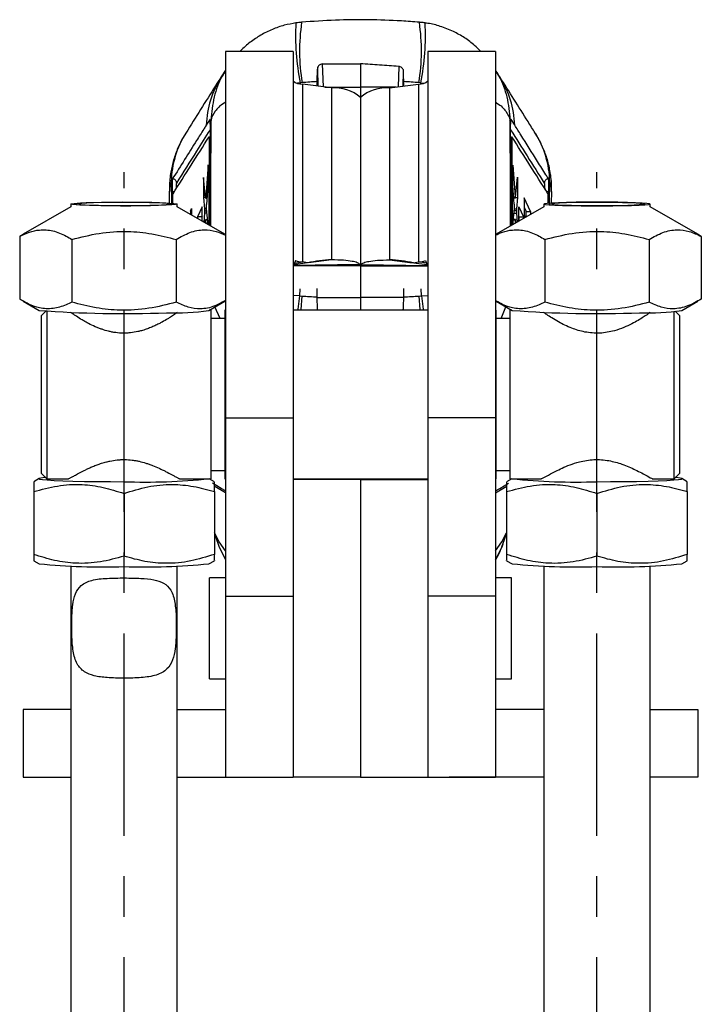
# Model space of a CAD drawing. Extents: x 64 to 609, y 23 to 424.
# Tile 6 of 8: x 325 to 389, y 302 to 395. Entities that reach past the tile are written whole.
import ezdxf

# ---------------------------------------------------------------- set-up
doc = ezdxf.new("R2010")
doc.units = 0
doc.header["$LTSCALE"] = 1.5
doc.linetypes.add('CENTERX2', pattern=[20.32, 12.7, -2.54, 2.54, -2.54])
doc.layers.get('0').update_dxf_attribs({"linetype": 'CONTINUOUS'})

msp = doc.modelspace()

# ---------------------------------------------------------------- linework, layer by layer
at = {"color": 7, "linetype": 'CONTINUOUS'}
for p, q in [((350.4229, 391.7721), (344.0729, 391.7721)), ((344.0729, 391.7721), (344.0729, 357.2955)), ((350.4229, 391.7721), (350.4229, 357.2955)), ((369.4729, 391.7721), (363.1229, 391.7721)), ((363.1229, 391.7721), (363.1229, 357.2955)), ((369.4729, 391.7721), (369.4729, 357.2955)), ((356.7729, 390.6295), (356.7753, 388.4386)), ((344.0729, 390.0287), (343.663, 389.388)), ((352.7114, 388.9487), (352.7119, 390.13)), ((351.2738, 388.8522), (351.1085, 388.835)), ((351.3016, 388.7235), (351.3016, 371.9711)), ((354.0343, 388.355), (351.3016, 388.7235)), ((352.7114, 388.5334), (352.7114, 388.9487)), ((353.4142, 388.4386), (356.7729, 388.4386)), ((354.0343, 388.355), (354.0343, 372.1803)), ((356.7729, 388.4386), (356.7729, 387.4634)), ((360.1316, 388.4386), (356.7729, 388.4386)), ((359.5114, 388.355), (362.2442, 388.7235)), ((359.5114, 388.355), (359.5114, 372.1803)), ((360.8344, 388.5334), (360.8344, 388.9487)), ((362.2442, 388.7235), (362.2442, 371.9711)), ((362.4373, 388.835), (362.2719, 388.8522)), ((356.7729, 387.4634), (356.7729, 371.6095)), ((342.6193, 375.3841), (342.6451, 384.7272)), ((342.7134, 385.3089), (342.6354, 385.1908)), ((370.9104, 385.1908), (370.8324, 385.3089)), ((370.9265, 375.3841), (370.9007, 384.7272)), ((371.0057, 383.7591), (371.0092, 383.759)), ((342.5464, 383.5847), (342.5182, 375.4423)), ((342.5464, 383.5847), (342.5708, 383.5847)), ((370.9749, 383.5847), (370.9994, 383.5847)), ((370.9994, 383.5847), (371.0276, 375.4423)), ((342.443, 381.109), (342.2089, 378.0673)), ((342.4346, 379.0966), (342.443, 381.109)), ((371.1029, 381.0992), (371.3345, 378.0899)), ((371.111, 379.1571), (371.1029, 381.0992)), ((338.9623, 379.5474), (338.79, 378.9162)), ((339.0635, 379.7044), (338.9623, 379.5474)), ((339.0635, 379.7044), (339.0621, 379.6941)), ((342.0009, 379.9227), (341.9879, 378.0507)), ((342.1895, 378.0257), (342.0009, 379.9227)), ((342.2992, 377.3763), (342.4346, 379.0966)), ((371.2464, 377.4266), (371.111, 379.1571)), ((371.3539, 378.0479), (371.5448, 379.9507)), ((371.5448, 379.9507), (371.558, 378.0436)), ((374.5835, 379.5474), (374.4823, 379.7044)), ((374.4823, 379.7044), (374.4837, 379.6941)), ((374.7558, 378.9162), (374.5835, 379.5474)), ((338.7808, 378.6297), (338.7857, 377.4595)), ((338.7992, 378.6711), (338.8008, 378.6298)), ((339.0128, 378.6061), (339.0197, 377.502)), ((339.0128, 378.6061), (339.0386, 378.6061)), ((374.5071, 378.6061), (374.533, 378.6061)), ((374.533, 378.6061), (374.5261, 377.502)), ((374.7421, 378.6194), (374.7558, 378.9162)), ((374.7586, 377.4769), (374.7629, 378.6192)), ((329.5229, 377.4299), (329.5229, 377.1621)), ((339.1182, 377.4967), (339.1141, 378.0813)), ((339.5229, 377.1621), (339.5229, 377.4299)), ((341.9879, 378.0507), (342.0934, 376.9727)), ((342.187, 378.0507), (341.9879, 378.0507)), ((342.193, 378.0021), (342.1895, 378.0257)), ((342.1968, 377.9949), (342.3479, 377.9949)), ((371.2001, 378.0174), (371.3467, 378.0174)), ((371.3504, 378.0247), (371.3539, 378.0479)), ((371.3532, 378.0436), (371.558, 378.0436)), ((371.558, 378.0436), (371.4525, 376.9657)), ((372.772, 376.7185), (372.165, 378.005)), ((372.165, 378.005), (372.1831, 376.3068)), ((374.0229, 377.4299), (374.0229, 377.1621)), ((374.4276, 377.4967), (374.4316, 378.0813)), ((384.0229, 377.1621), (384.0229, 377.4299)), ((329.5229, 377.1674), (325.0277, 374.5784)), ((344.0061, 374.5853), (339.5229, 377.1674)), ((340.1616, 376.8265), (340.1591, 376.801)), ((340.1611, 376.7998), (340.1616, 376.8265)), ((340.7744, 376.7606), (340.7698, 376.4492)), ((340.7744, 376.7606), (340.886, 376.9971)), ((340.7744, 376.7606), (340.8827, 376.7606)), ((340.886, 376.9971), (340.8776, 376.3872)), ((341.8896, 377.1714), (341.4411, 376.2296)), ((341.8791, 375.8103), (341.8896, 377.1714)), ((342.0908, 376.5686), (342.0235, 375.7272)), ((342.2968, 376.9727), (342.0934, 376.9727)), ((342.4202, 375.7784), (342.2971, 376.9688)), ((374.0229, 377.1674), (369.5277, 374.5784)), ((371.1252, 375.8391), (371.2484, 377.0193)), ((371.2007, 376.5619), (371.455, 376.5619)), ((371.455, 376.5619), (371.5218, 375.7269)), ((371.6562, 377.162), (372.1048, 376.2228)), ((371.6666, 375.8103), (371.6562, 377.162)), ((372.1744, 377.1243), (372.3657, 376.7185)), ((372.1831, 376.3068), (372.2575, 376.1506)), ((372.373, 376.2172), (372.3657, 376.7185)), ((372.3657, 376.7185), (372.772, 376.7185)), ((372.772, 376.7185), (372.7759, 376.4492)), ((388.5061, 374.5853), (384.0229, 377.1674)), ((341.4411, 376.2296), (341.4394, 376.0636)), ((341.8503, 376.2296), (341.4411, 376.2296)), ((341.8503, 376.2296), (341.846, 375.8294)), ((341.8829, 376.2983), (341.8503, 376.2296)), ((342.1605, 375.6483), (342.1793, 375.8772)), ((342.4027, 375.9481), (342.1915, 375.9481)), ((342.1989, 375.9164), (342.2304, 375.608)), ((342.419, 375.4994), (342.4202, 375.7784)), ((371.1268, 375.4994), (371.1252, 375.8391)), ((371.3565, 375.9611), (371.138, 375.9611)), ((371.3491, 375.9295), (371.3163, 375.6086)), ((371.3882, 375.65), (371.3687, 375.8897)), ((371.6989, 376.2228), (371.6629, 376.2983)), ((371.703, 375.8313), (371.6989, 376.2228)), ((371.6989, 376.2228), (372.1048, 376.2228)), ((372.1048, 376.2228), (372.1064, 376.0636)), ((325.0394, 374.558), (324.7079, 374.3839)), ((388.8378, 374.3839), (388.4917, 374.5873)), ((324.7079, 374.3839), (324.7079, 368.4832)), ((329.6154, 374.0872), (329.6154, 368.1866)), ((339.4304, 374.0872), (339.4304, 368.1866)), ((374.1154, 374.0872), (374.1154, 368.1866)), ((383.9304, 374.0872), (383.9304, 368.1866)), ((388.8378, 374.3839), (388.8378, 368.4832)), ((356.7151, 371.7495), (350.4044, 371.6544)), ((350.6513, 372.1024), (350.4229, 371.5011)), ((351.7957, 371.9045), (350.4229, 371.7194)), ((351.7957, 371.9045), (351.3016, 371.9711)), ((354.0343, 372.1803), (351.8945, 371.8918)), ((356.8307, 371.7495), (363.1414, 371.6544)), ((359.5114, 372.1803), (361.6513, 371.8918)), ((361.7501, 371.9045), (362.2442, 371.9711)), ((361.7501, 371.9045), (363.0355, 371.7311)), ((362.8945, 372.1024), (363.1229, 371.5011)), ((356.7729, 371.6095), (350.4229, 371.6095)), ((356.7729, 371.6095), (356.7729, 368.6213)), ((356.7729, 371.6095), (363.1229, 371.6095)), ((352.7114, 368.6866), (352.7114, 369.4888)), ((360.8344, 368.6866), (360.8344, 369.4888)), ((325.0397, 368.2818), (326.5375, 367.4191)), ((342.5082, 367.4191), (344.0206, 368.2901)), ((351.0479, 368.7789), (351.2511, 368.7605)), ((352.7119, 367.4845), (352.7114, 368.6866)), ((352.7209, 368.6213), (356.7729, 368.6213)), ((356.7729, 368.6213), (356.7729, 367.4408)), ((360.8249, 368.6213), (356.7729, 368.6213)), ((360.8341, 367.7378), (360.8344, 368.6866)), ((362.2947, 368.7605), (362.4979, 368.7789)), ((369.5397, 368.2818), (371.0375, 367.4191)), ((387.0082, 367.4191), (388.5206, 368.2901)), ((327.159, 367.3269), (326.7729, 366.9408)), ((327.2729, 367.318), (327.2729, 351.5658)), ((342.7229, 367.4408), (342.546, 367.4408)), ((342.7229, 351.5658), (342.7229, 367.4408)), ((344.0729, 367.4408), (344.0229, 367.4408)), ((344.0229, 367.4408), (344.0229, 359.2263)), ((363.1229, 367.4408), (350.4229, 367.4408)), ((352.7119, 367.4845), (352.7193, 367.4408)), ((369.5229, 367.4408), (369.4729, 367.4408)), ((369.5229, 351.5658), (369.5229, 367.4408)), ((370.9998, 367.4408), (370.8229, 367.4408)), ((370.8229, 367.4408), (370.8229, 359.2263)), ((386.2729, 351.5658), (386.2729, 367.318)), ((386.7729, 366.9408), (386.3868, 367.3269)), ((326.7729, 352.0658), (326.7729, 366.9408)), ((344.0229, 366.6533), (342.7229, 366.6533)), ((370.8229, 366.6533), (369.5229, 366.6533)), ((386.7729, 366.9408), (386.7729, 352.0658)), ((344.0229, 359.2263), (344.0229, 351.5658)), ((370.8229, 359.2263), (370.8229, 351.5658)), ((344.0729, 357.2955), (350.4229, 357.2955)), ((344.0729, 357.2955), (344.0729, 340.518)), ((350.4229, 357.2955), (350.4229, 340.518)), ((369.4729, 357.2955), (363.1229, 357.2955)), ((363.1229, 357.2955), (363.1229, 340.518)), ((369.4729, 357.2955), (369.4729, 340.518)), ((342.7229, 352.3533), (344.0229, 352.3533)), ((369.5229, 352.3533), (370.8229, 352.3533)), ((326.5375, 351.5876), (326.0229, 351.2911)), ((326.7729, 352.0658), (327.2729, 351.5658)), ((327.2729, 351.5658), (329.2835, 351.5658)), ((339.7548, 351.5658), (342.7229, 351.5658)), ((343.0229, 351.2911), (342.546, 351.5658)), ((344.0229, 351.5658), (344.0729, 351.5658)), ((350.4229, 351.5658), (363.1229, 351.5658)), ((356.7729, 351.4879), (350.4229, 351.4879)), ((356.7729, 351.4879), (356.7729, 323.4879)), ((356.7729, 351.4879), (363.1229, 351.4879)), ((369.4729, 351.5658), (369.5229, 351.5658)), ((370.9998, 351.5658), (370.5229, 351.2911)), ((370.8229, 351.5658), (373.8019, 351.5658)), ((384.21, 351.5658), (386.2729, 351.5658)), ((386.2729, 351.5658), (386.7729, 352.0658)), ((387.5229, 351.2911), (387.0082, 351.5876)), ((326.0229, 350.3522), (326.0229, 344.4515)), ((343.0229, 350.3522), (343.0229, 344.4515)), ((370.5229, 350.3522), (370.5229, 344.4515)), ((387.5229, 350.3522), (387.5229, 344.4515)), ((334.5229, 350.1809), (334.5229, 344.2802)), ((379.0229, 350.1809), (379.0229, 344.2802)), ((343.0229, 346.3813), (343.3713, 345.4052)), ((370.1745, 345.4052), (370.5229, 346.3813)), ((326.0229, 343.8551), (326.5375, 343.5587)), ((329.5229, 343.3576), (329.5229, 229.5201)), ((339.5229, 229.5201), (339.5229, 343.3576)), ((342.5082, 343.5587), (343.0229, 343.8551)), ((370.5229, 343.8551), (371.0375, 343.5587)), ((374.0229, 343.3576), (374.0229, 229.5201)), ((384.0229, 229.5201), (384.0229, 343.3576)), ((387.0082, 343.5587), (387.5229, 343.8551)), ((344.0729, 342.2504), (342.5729, 342.2504)), ((342.5729, 332.7254), (342.5729, 342.2504)), ((370.9729, 342.2504), (369.4729, 342.2504)), ((370.9729, 332.7254), (370.9729, 342.2504)), ((344.0729, 340.518), (344.0729, 323.4879)), ((344.0729, 340.518), (350.4229, 340.518)), ((350.4229, 340.518), (350.4229, 323.4879)), ((369.4729, 340.518), (363.1229, 340.518)), ((363.1229, 340.518), (363.1229, 323.4879)), ((369.4729, 340.518), (369.4729, 323.4879)), ((342.5729, 332.7254), (344.0729, 332.7254)), ((369.4729, 332.7254), (370.9729, 332.7254)), ((325.0229, 329.8379), (325.0229, 323.4879)), ((329.5229, 329.8379), (325.0229, 329.8379)), ((339.5229, 329.8379), (344.0729, 329.8379)), ((374.0229, 329.8379), (369.4729, 329.8379)), ((384.0229, 329.8379), (388.5229, 329.8379)), ((388.5229, 329.8379), (388.5229, 323.4879)), ((325.0229, 323.4879), (329.5229, 323.4879)), ((339.5229, 323.4879), (348.4229, 323.4879)), ((344.0729, 323.4879), (350.4229, 323.4879)), ((356.7729, 323.4879), (350.4229, 323.4879)), ((356.7729, 323.4879), (363.1229, 323.4879)), ((363.1229, 323.4879), (369.4729, 323.4879)), ((374.0229, 323.4879), (365.1229, 323.4879)), ((388.5229, 323.4879), (384.0229, 323.4879))]:
    msp.add_line(p, q, dxfattribs=at)
at = {"color": 8, "linetype": 'CONTINUOUS'}
for p, q in [((353.2799, 388.4567), (353.2122, 390.6143)), ((360.3687, 390.3733), (360.3086, 388.4625)), ((352.7119, 390.13), (352.7622, 388.5265)), ((360.7913, 388.5275), (360.8341, 389.8878)), ((351.1085, 388.835), (350.8457, 388.8147)), ((351.1085, 388.835), (351.1083, 388.7621)), ((362.4375, 388.7621), (362.4373, 388.835)), ((362.4373, 388.835), (362.7001, 388.8147)), ((342.5708, 383.5847), (342.5439, 375.4275)), ((342.5708, 383.5847), (342.6435, 383.5854)), ((370.9031, 383.5854), (370.9749, 383.5847)), ((371.0019, 375.4275), (370.9749, 383.5847)), ((338.9623, 379.5474), (338.9748, 377.5045)), ((374.571, 377.5045), (374.5835, 379.5474)), ((338.79, 378.9162), (338.7992, 378.6711)), ((339.0386, 378.6061), (339.0457, 377.5006)), ((374.5001, 377.5006), (374.5071, 378.6061)), ((342.3536, 378.0673), (342.2089, 378.0673)), ((371.1945, 378.0899), (371.3345, 378.0899)), ((342.3385, 376.5686), (342.0908, 376.5686)), ((342.3191, 376.7557), (342.0984, 376.7557)), ((371.2261, 376.8056), (371.4471, 376.8056)), ((371.2428, 376.9657), (371.4525, 376.9657)), ((342.4059, 375.9164), (342.1989, 375.9164)), ((371.1347, 375.9295), (371.3491, 375.9295)), ((350.5636, 371.8716), (351.3016, 371.9711)), ((362.9822, 371.8716), (362.2442, 371.9711)), ((351.05, 369.4429), (351.0479, 368.7789)), ((362.4979, 368.7789), (362.4957, 369.4429)), ((351.0479, 368.7789), (350.4229, 368.8116)), ((362.4979, 368.7789), (363.1229, 368.8057)), ((343.5662, 366.6533), (343.0765, 367.7464)), ((370.0048, 366.6533), (370.4527, 367.7559)), ((350.5805, 351.4879), (350.5805, 351.5658)), ((362.9653, 351.5658), (362.9653, 351.4879))]:
    msp.add_line(p, q, dxfattribs=at)
at = {"color": 218, "linetype": 'CENTERX2'}
for p, q in [((334.5229, 226.5201), (334.5229, 380.4299)), ((379.0229, 226.5201), (379.0229, 380.4299))]:
    msp.add_line(p, q, dxfattribs=at)
at = {"color": 7, "linetype": 'CONTINUOUS', "flags": 128}
for points in [[(342.605, 385.3904), (342.5578, 385.316), (342.3584, 385.0018), (342.2638, 384.8526)], [(371.282, 384.8526), (371.2332, 384.9294), (371.034, 385.2436), (370.9408, 385.3904)], [(334.5229, 377.6044), (335.5294, 377.6008), (336.4947, 377.5903), (337.3792, 377.5731), (338.1469, 377.5501), (338.7661, 377.5222), (339.2117, 377.4905), (339.4652, 377.4563), (339.5165, 377.4211), (339.3633, 377.3862), (339.0119, 377.3531), (338.4768, 377.3231), (337.7798, 377.2975), (336.9494, 377.2773), (336.0197, 377.2634), (335.0287, 377.2563), (334.017, 377.2563), (333.0261, 377.2634), (332.0964, 377.2773), (331.266, 377.2975), (330.569, 377.3231), (330.0339, 377.3531), (329.6825, 377.3862), (329.5293, 377.4211), (329.5805, 377.4563), (329.8341, 377.4905), (330.2797, 377.5222), (330.8989, 377.5501), (331.6666, 377.5731), (332.5511, 377.5903), (333.5164, 377.6008), (334.5229, 377.6044)], [(338.4511, 377.5091), (337.8717, 377.5367), (337.1357, 377.5593), (336.2776, 377.5759), (335.3374, 377.5856), (334.3591, 377.5881), (333.3885, 377.5832), (332.4709, 377.5711), (331.6493, 377.5524), (330.962, 377.528), (330.4413, 377.499), (330.1114, 377.4667), (329.9877, 377.4328), (330.0762, 377.3987), (330.3725, 377.366), (330.8629, 377.3364), (331.5245, 377.3111), (332.3262, 377.2914), (333.2307, 377.2782), (334.1956, 377.272), (335.1758, 377.2733), (336.1255, 377.2818), (337.0002, 377.2973), (337.7591, 377.319), (338.3667, 377.3459), (338.7945, 377.3767), (339.0226, 377.4099), (339.0403, 377.4442), (338.8468, 377.4777), (338.4511, 377.5091)], [(338.2035, 377.5041), (337.6384, 377.5308), (336.917, 377.5525), (336.0756, 377.568), (335.1563, 377.5766), (334.2053, 377.5778), (333.2702, 377.5716), (332.3979, 377.5584), (331.6322, 377.5386), (331.0114, 377.5135), (330.5667, 377.4841), (330.3204, 377.452), (330.2848, 377.4188), (330.4617, 377.3862), (330.8423, 377.3557), (331.4074, 377.329), (332.1288, 377.3074), (332.9702, 377.2918), (333.8895, 377.2832), (334.8405, 377.282), (335.7756, 377.2882), (336.6479, 377.3015), (337.4136, 377.3212), (338.0344, 377.3463), (338.4791, 377.3757), (338.7254, 377.4078), (338.761, 377.441), (338.5841, 377.4736), (338.2035, 377.5041)], [(379.0229, 377.6044), (378.0164, 377.6008), (377.0511, 377.5903), (376.1666, 377.5731), (375.3989, 377.5501), (374.7797, 377.5222), (374.3341, 377.4905), (374.0805, 377.4563), (374.0293, 377.4211), (374.1825, 377.3862), (374.5339, 377.3531), (375.069, 377.3231), (375.766, 377.2975), (376.5964, 377.2773), (377.5261, 377.2634), (378.517, 377.2563), (379.5287, 377.2563), (380.5197, 377.2634), (381.4494, 377.2773), (382.2798, 377.2975), (382.9768, 377.3231), (383.5119, 377.3531), (383.8633, 377.3862), (384.0165, 377.4211), (383.9652, 377.4563), (383.7117, 377.4905), (383.2661, 377.5222), (382.6469, 377.5501), (381.8792, 377.5731), (380.9947, 377.5903), (380.0294, 377.6008), (379.0229, 377.6044)], [(382.9511, 377.5091), (382.3717, 377.5367), (381.6357, 377.5593), (380.7776, 377.5759), (379.8374, 377.5856), (378.8591, 377.5881), (377.8885, 377.5832), (376.9709, 377.5711), (376.1493, 377.5524), (375.462, 377.528), (374.9413, 377.499), (374.6114, 377.4667), (374.4877, 377.4328), (374.5762, 377.3987), (374.8725, 377.366), (375.3629, 377.3364), (376.0245, 377.3111), (376.8262, 377.2914), (377.7307, 377.2782), (378.6956, 377.272), (379.6758, 377.2733), (380.6255, 377.2818), (381.5002, 377.2973), (382.2591, 377.319), (382.8667, 377.3459), (383.2945, 377.3767), (383.5226, 377.4099), (383.5403, 377.4442), (383.3468, 377.4777), (382.9511, 377.5091)], [(382.7035, 377.5041), (382.1384, 377.5308), (381.417, 377.5525), (380.5756, 377.568), (379.6563, 377.5766), (378.7053, 377.5778), (377.7702, 377.5716), (376.8979, 377.5584), (376.1322, 377.5386), (375.5114, 377.5135), (375.0667, 377.4841), (374.8204, 377.452), (374.7848, 377.4188), (374.9617, 377.3862), (375.3423, 377.3557), (375.9074, 377.329), (376.6288, 377.3074), (377.4702, 377.2918), (378.3895, 377.2832), (379.3405, 377.282), (380.2756, 377.2882), (381.1479, 377.3015), (381.9136, 377.3212), (382.5344, 377.3463), (382.9791, 377.3757), (383.2254, 377.4078), (383.261, 377.441), (383.0841, 377.4736), (382.7035, 377.5041)], [(327.159, 351.6798), (327.0428, 351.6697), (326.6846, 351.6265), (326.5294, 351.5819), (326.5812, 351.537), (326.8387, 351.493), (327.2953, 351.451), (327.939, 351.4121), (328.7533, 351.3773), (329.717, 351.3475), (330.8051, 351.3234), (331.9895, 351.3058), (333.2396, 351.2951), (334.5229, 351.2915)], [(379.0229, 351.2915), (380.3062, 351.2951), (381.5562, 351.3058), (382.7407, 351.3234), (383.8288, 351.3475), (384.7925, 351.3773), (385.6068, 351.4121), (386.2505, 351.451), (386.707, 351.493), (386.9646, 351.537), (387.0164, 351.5819), (386.8612, 351.6265), (386.503, 351.6697), (386.3868, 351.6798)]]:
    msp.add_lwpolyline(points, dxfattribs=at)
at = {"color": 8, "linetype": 'CONTINUOUS', "flags": 128}
for points in [[(351.0479, 368.7789), (350.8725, 367.5263), (350.8615, 367.4408)], [(351.2511, 368.7605), (351.1644, 367.49), (351.1615, 367.4408)], [(362.3843, 367.4408), (362.3814, 367.49), (362.2947, 368.7605)], [(362.4979, 368.7789), (362.6732, 367.5263), (362.6843, 367.4408)], [(344.0729, 350.4264), (343.6692, 350.6364), (342.8564, 351.1489)], [(344.0729, 350.2564), (343.7435, 350.4289), (343.0183, 350.8778)], [(369.4729, 350.4264), (369.8766, 350.6364), (370.6894, 351.1489)], [(369.4729, 350.2564), (369.8023, 350.4289), (370.5275, 350.8778)], [(344.0729, 344.7846), (343.4795, 345.615), (343.0229, 346.4666)], [(369.4729, 344.7846), (370.0663, 345.615), (370.5229, 346.4666)], [(343.3713, 345.4052), (343.4714, 345.1412), (344.0729, 343.9501)], [(370.1744, 345.4052), (370.0744, 345.1412), (369.4729, 343.9501)]]:
    msp.add_lwpolyline(points, dxfattribs=at)
at = {"color": 7, "linetype": 'CONTINUOUS'}
for centre, radius, start, end in [((371.6229, 393.1596), 20.9653, 176.391621, 191.903959), ((351.2161, 389.9534), 1.2329, 229.956767, 273.976988), ((354.3008, 384.5218), 3.8424, 49.956767, 93.976988), ((359.245, 384.5218), 3.8424, 86.023012, 130.043233), ((362.3297, 389.9534), 1.2329, 266.023012, 310.043233), ((347.845, 378.8856), 9.055, 171.144415, 179.80662), ((365.7008, 378.8856), 9.055, 0.193389, 8.774495), ((351.7548, 375.8936), 3.9486, 253.770866, 263.40895), ((355.0132, 355.0137), 17.1945, 93.263643, 100.785064), ((356.5521, 371.6003), 0.221, 2.399508, 42.468198), ((356.9937, 371.6003), 0.221, 137.531802, 177.600492), ((358.5326, 355.0137), 17.1945, 79.214936, 86.736357), ((361.791, 375.8936), 3.9486, 276.59105, 286.229134), ((334.4623, 470.268), 103.1537, 265.593939, 272.256016), ((339.4065, 386.9594), 19.7849, 267.440232, 279.019614), ((378.9623, 470.268), 103.1537, 265.593939, 272.256016), ((383.9065, 386.9594), 19.7849, 267.440232, 279.019614), ((336.5498, 408.934), 57.6781, 267.986068, 275.942908), ((376.9959, 408.934), 57.6781, 264.057092, 272.013932), ((332.5546, 405.0545), 61.7895, 264.411695, 271.825468), ((336.4912, 405.0545), 61.7895, 268.174532, 275.588305), ((377.0546, 405.0545), 61.7895, 264.411695, 271.825468), ((380.9912, 405.0545), 61.7895, 268.174532, 275.588305)]:
    msp.add_arc(centre, radius, start, end, dxfattribs=at)
at = {"color": 8, "linetype": 'CONTINUOUS'}
for centre, radius, start, end in [((370.233, 391.8366), 19.1926, 171.903913, 188.94541), ((343.3002, 391.8371), 19.2052, 351.058693, 8.088939), ((341.9361, 393.1581), 20.9521, 348.092453, 3.614628), ((351.2872, 384.5556), 9.0282, 147.621315, 178.115323), ((362.2586, 384.5556), 9.0282, 1.884675, 32.384189), ((347.9886, 379.319), 9.0292, 147.925606, 178.550669), ((365.5572, 379.319), 9.0292, 1.449334, 32.066858), ((339.0458, 379.2516), 0.6455, 269.361753, 293.204768), ((374.4997, 379.244), 0.638, 245.905608, 270.671929)]:
    msp.add_arc(centre, radius, start, end, dxfattribs=at)
at = {"color": 7, "linetype": 'CONTINUOUS'}
for centre, ratio, start_param, end_param in [((356.7729, 318.3469), 0.9953192, 1.6279913, 1.6482708), ((356.7729, 318.3469), 0.9953192, 1.4933218, 1.5136014), ((356.7729, 421.7773), 0.7484533, 4.6345937, 4.655194), ((356.7729, 421.7773), 0.7484533, 4.7695839, 4.7901843)]:
    msp.add_ellipse(centre, major_axis=(71.05, 0), ratio=ratio, start_param=start_param, end_param=end_param, dxfattribs=at)
for points, knots in [([(350.6999, 394.4726), (350.3299, 394.4084), (349.5696, 394.2766), (348.4544, 393.8795), (347.3756, 393.3457), (346.3836, 392.658), (345.7327, 392.1279), (345.4468, 391.7986), (345.4238, 391.7721)], [0, 0, 0, 0, 0.185535, 0.3812208, 0.5842665, 0.781065, 0.982386, 1, 1, 1, 1]), ([(351.2356, 394.5253), (351.1487, 394.5237), (350.9689, 394.5203), (350.7913, 394.491), (350.6996, 394.4758)], [0, 0, 0, 0, 0.4829495, 1, 1, 1, 1]), ([(362.3142, 394.5395), (361.7515, 394.5825), (360.1563, 394.7045), (357.5186, 394.7894), (354.3813, 394.7608), (352.2901, 394.6139), (351.2315, 394.5395)], [0, 0, 0, 0, 0.1527341, 0.432954, 0.7129466, 1, 1, 1, 1]), ([(362.846, 394.4747), (362.7218, 394.4959), (362.5452, 394.5261), (362.3664, 394.529), (362.3134, 394.5298)], [0, 0, 0, 0, 0.7033627, 1, 1, 1, 1]), ([(368.107, 391.7721), (367.9131, 391.9702), (367.4385, 392.4548), (366.5641, 393.0923), (365.4836, 393.7132), (364.328, 394.1564), (363.4247, 394.4118), (362.9375, 394.4547), (362.8444, 394.4629)], [0, 0, 0, 0, 0.1389628, 0.3399785, 0.5379793, 0.757769, 0.9537212, 1, 1, 1, 1]), ([(353.2122, 390.6143), (353.2121, 390.6143), (353.2115, 390.6143), (353.2091, 390.6142), (353.1994, 390.6141), (353.1604, 390.6124), (353.0694, 390.5987), (352.9391, 390.5447), (352.8158, 390.4374), (352.7292, 390.2948), (352.7178, 390.1858), (352.7119, 390.13)], [0, 0, 0, 0, 0.0004407, 0.0022035, 0.0092548, 0.0374669, 0.1507674, 0.3576803, 0.5652133, 0.7772968, 1, 1, 1, 1]), ([(353.2122, 390.6143), (353.805, 390.6187), (354.991, 390.6276), (356.1788, 390.6288), (356.7729, 390.6295)], [0, 0, 0, 0, 0.4997628, 1, 1, 1, 1]), ([(360.3687, 390.3733), (359.7699, 390.4179), (358.5717, 390.5072), (357.3727, 390.5887), (356.7729, 390.6295)], [0, 0, 0, 0, 0.4997609, 1, 1, 1, 1]), ([(360.8341, 389.8878), (360.8284, 389.9428), (360.8171, 390.0528), (360.7294, 390.199), (360.6009, 390.3089), (360.4715, 390.3612), (360.3924, 390.3705), (360.3687, 390.3733)], [0, 0, 0, 0, 0.22771395, 0.45546551, 0.68193155, 0.90468612, 1, 1, 1, 1]), ([(343.6629, 389.3899), (343.4852, 389.1099), (342.367, 387.3478), (341.2649, 385.5899), (340.3381, 384.1114)], [0, 0, 0, 0, 0.1589419, 1, 1, 1, 1]), ([(360.8344, 388.9487), (360.8344, 389.1066), (360.8343, 389.4233), (360.8342, 389.7327), (360.8341, 389.8878)], [0, 0, 0, 0, 0.49867589, 1, 1, 1, 1]), ([(369.8834, 389.3893), (369.7695, 389.57), (369.6332, 389.7861), (369.4955, 389.9994), (369.4729, 390.0344)], [0, 0, 0, 0, 0.8361237, 1, 1, 1, 1]), ([(373.2094, 384.111), (372.986, 384.4678), (371.8855, 386.2253), (370.7696, 387.9868), (369.8802, 389.3906)], [0, 0, 0, 0, 0.2030126, 1, 1, 1, 1]), ([(342.2638, 384.8526), (342.2494, 384.8297), (342.1685, 384.7022), (341.8652, 384.2232), (340.815, 382.5614), (339.8389, 381.0011), (339.0832, 379.7931)], [0, 0, 0, 0, 0.0135521, 0.0757581, 0.2844189, 1, 1, 1, 1]), ([(342.6354, 385.1908), (342.6346, 385.2044), (342.6306, 385.2749), (342.6229, 385.3671), (342.6128, 385.3993), (342.6063, 385.3919), (342.605, 385.3904)], [0, 0, 0, 0, 0.0968369, 0.49951382, 0.9028969, 1, 1, 1, 1]), ([(342.6451, 384.7272), (342.6448, 384.8126), (342.6441, 384.9842), (342.6388, 385.1281), (342.6355, 385.1892), (342.6354, 385.1908)], [0, 0, 0, 0, 0.491049, 0.9868607, 1, 1, 1, 1]), ([(370.9007, 384.7272), (370.901, 384.8122), (370.9016, 384.9823), (370.9069, 385.1267), (370.9103, 385.1881), (370.9104, 385.1908)], [0, 0, 0, 0, 0.4890751, 0.978152, 1, 1, 1, 1]), ([(370.9408, 385.3904), (370.936, 385.3904), (370.9261, 385.3905), (370.9171, 385.3037), (370.9121, 385.2198), (370.9104, 385.1908)], [0, 0, 0, 0, 0.3841353, 0.7871909, 1, 1, 1, 1]), ([(374.4625, 379.7931), (374.4472, 379.8177), (374.3663, 379.9473), (374.0231, 380.4972), (373.1741, 381.8539), (372.1949, 383.4107), (371.4758, 384.5464), (371.282, 384.8526)], [0, 0, 0, 0, 0.0145447, 0.0767507, 0.3255746, 0.8182256, 1, 1, 1, 1]), ([(340.3417, 384.0922), (340.2394, 383.9342), (339.942, 383.4746), (339.5274, 382.5833), (339.1249, 381.4683), (338.9741, 380.6692), (338.9007, 380.2797)], [0, 0, 0, 0, 0.1521927, 0.4423956, 0.7282247, 1, 1, 1, 1]), ([(339.1327, 378.3934), (339.6968, 379.2888), (340.8252, 381.0796), (341.965, 382.8658), (342.5349, 383.7589)], [0, 0, 0, 0, 0.5, 1, 1, 1, 1]), ([(342.5349, 383.7589), (342.5363, 383.7589), (342.5391, 383.7587), (342.5427, 383.7295), (342.5452, 383.6823), (342.5463, 383.6304), (342.5463, 383.5963), (342.5464, 383.5847)], [0, 0, 0, 0, 0.2211272, 0.4422437, 0.6636527, 0.8855602, 1, 1, 1, 1]), ([(342.5366, 383.759), (342.5387, 383.7595), (342.545, 383.7609), (342.5548, 383.7461), (342.5641, 383.7078), (342.5701, 383.6522), (342.5706, 383.6072), (342.5708, 383.5847)], [0, 0, 0, 0, 0.11296744, 0.33549749, 0.55745946, 0.77887655, 1, 1, 1, 1]), ([(371.0098, 383.7575), (371.0087, 383.7573), (371.0063, 383.7567), (371.0031, 383.7293), (371.0006, 383.6824), (370.9994, 383.6304), (370.9994, 383.5963), (370.9994, 383.5847)], [0, 0, 0, 0, 0.1696784, 0.4054007, 0.6414348, 0.8780004, 1, 1, 1, 1]), ([(374.4131, 378.3934), (373.849, 379.2888), (372.7206, 381.0796), (371.5808, 382.8658), (371.0109, 383.7589)], [0, 0, 0, 0, 0.5, 1, 1, 1, 1]), ([(374.6295, 380.2638), (374.6034, 380.4616), (374.5217, 381.079), (374.224, 382.0516), (373.7687, 383.1353), (373.412, 383.8206), (373.2098, 384.1104), (373.2074, 384.1137)], [0, 0, 0, 0, 0.1350123, 0.4214879, 0.7077482, 0.9966095, 1, 1, 1, 1]), ([(339.0621, 379.6941), (339.0578, 379.6573), (339.0478, 379.5716), (339.0334, 379.3708), (339.0212, 379.1182), (339.0133, 378.8468), (339.013, 378.6873), (339.0128, 378.6061)], [0, 0, 0, 0, 0.1568718, 0.3660028, 0.575005, 0.7837751, 1, 1, 1, 1]), ([(339.0621, 379.6941), (339.06, 379.6573), (339.0553, 379.5716), (339.0484, 379.3709), (339.0426, 379.1185), (339.0389, 378.8472), (339.0387, 378.6875), (339.0387, 378.6061)], [0, 0, 0, 0, 0.1567449, 0.3656462, 0.574434, 0.7830945, 1, 1, 1, 1]), ([(339.0832, 379.7931), (339.0768, 379.7733), (339.0702, 379.7531), (339.0636, 379.7051), (339.0635, 379.7044)], [0, 0, 0, 0, 0.9846077, 1, 1, 1, 1]), ([(339.4772, 379.3768), (339.4723, 379.4307), (339.4624, 379.5386), (339.3692, 379.6765), (339.237, 379.7712), (339.1333, 379.786), (339.0832, 379.7931)], [0, 0, 0, 0, 0.2543308, 0.5086616, 0.7629924, 1, 1, 1, 1]), ([(374.4625, 379.7931), (374.4125, 379.786), (374.3087, 379.7712), (374.1766, 379.6765), (374.0834, 379.5386), (374.0735, 379.4307), (374.0686, 379.3768)], [0, 0, 0, 0, 0.2370075, 0.4913383, 0.7456691, 1, 1, 1, 1]), ([(374.4823, 379.7044), (374.4809, 379.7142), (374.4742, 379.7606), (374.4677, 379.7788), (374.4625, 379.7931)], [0, 0, 0, 0, 0.2104118, 1, 1, 1, 1]), ([(374.4837, 379.6941), (374.488, 379.6573), (374.4979, 379.5716), (374.5123, 379.3708), (374.5245, 379.1182), (374.5325, 378.8468), (374.5328, 378.6873), (374.533, 378.6061)], [0, 0, 0, 0, 0.1568718, 0.3660028, 0.575005, 0.7837751, 1, 1, 1, 1]), ([(374.5071, 378.6061), (374.5071, 378.6843), (374.507, 378.8411), (374.5033, 379.1095), (374.4976, 379.3633), (374.4907, 379.5679), (374.4858, 379.6556), (374.4837, 379.6941)], [0, 0, 0, 0, 0.2088315, 0.419039, 0.62774, 0.8365647, 1, 1, 1, 1]), ([(339.1141, 378.0813), (339.1142, 378.1001), (339.1142, 378.1404), (339.1162, 378.2101), (339.1194, 378.2782), (339.1235, 378.3374), (339.1266, 378.3619), (339.1282, 378.3742)], [0, 0, 0, 0, 0.1822414, 0.3920721, 0.5935178, 0.7952753, 1, 1, 1, 1]), ([(339.1282, 378.3742), (339.1282, 378.3747), (339.1298, 378.3847), (339.1312, 378.3892), (339.1327, 378.3934)], [0, 0, 0, 0, 0.050918, 1, 1, 1, 1]), ([(374.4176, 378.3742), (374.4175, 378.3747), (374.416, 378.3847), (374.4145, 378.3892), (374.4131, 378.3934)], [0, 0, 0, 0, 0.050918, 1, 1, 1, 1]), ([(374.4316, 378.0813), (374.4316, 378.1001), (374.4315, 378.1404), (374.4296, 378.2101), (374.4264, 378.2782), (374.4223, 378.3374), (374.4192, 378.3619), (374.4176, 378.3742)], [0, 0, 0, 0, 0.1822414, 0.3920721, 0.5935178, 0.7952753, 1, 1, 1, 1]), ([(342.2089, 378.0673), (342.2072, 378.0498), (342.2039, 378.0146), (342.1995, 377.9932), (342.1973, 377.997), (342.1968, 377.9979)], [0, 0, 0, 0, 0.436197, 0.8723803, 1, 1, 1, 1]), ([(342.2919, 377.2031), (342.2926, 377.2319), (342.2939, 377.2893), (342.2969, 377.3458), (342.2989, 377.3713), (342.2992, 377.3763)], [0, 0, 0, 0, 0.44593, 0.8918359, 1, 1, 1, 1]), ([(371.254, 377.1654), (371.254, 377.194), (371.254, 377.2511), (371.2516, 377.338), (371.2487, 377.3952), (371.2467, 377.4213), (371.2464, 377.4266)], [0, 0, 0, 0, 0.3075023, 0.6149883, 0.9229656, 1, 1, 1, 1]), ([(371.3345, 378.0899), (371.3362, 378.0723), (371.3395, 378.0371), (371.3439, 378.0157), (371.3462, 378.0195), (371.3467, 378.0204)], [0, 0, 0, 0, 0.4364925, 0.8729713, 1, 1, 1, 1]), ([(342.0984, 376.7557), (342.0978, 376.7267), (342.0966, 376.6687), (342.0935, 376.6061), (342.0914, 376.5767), (342.0908, 376.5686)], [0, 0, 0, 0, 0.4195637, 0.8391059, 1, 1, 1, 1]), ([(342.0934, 376.9727), (342.0944, 376.9603), (342.0966, 376.9314), (342.0986, 376.8641), (342.0989, 376.7999), (342.0984, 376.7633), (342.0984, 376.7557)], [0, 0, 0, 0, 0.2492951, 0.5814088, 0.9134086, 1, 1, 1, 1]), ([(342.2971, 376.9688), (342.2958, 376.9855), (342.2932, 377.019), (342.2914, 377.0958), (342.2913, 377.1603), (342.2918, 377.1962), (342.2919, 377.2031)], [0, 0, 0, 0, 0.30893742, 0.61791069, 0.92604258, 1, 1, 1, 1]), ([(371.2484, 377.0193), (371.2497, 377.0356), (371.2523, 377.0684), (371.2537, 377.1253), (371.254, 377.1589), (371.254, 377.1654)], [0, 0, 0, 0, 0.4462368, 0.8924986, 1, 1, 1, 1]), ([(371.4525, 376.9657), (371.4512, 376.9489), (371.4487, 376.9154), (371.4473, 376.8543), (371.4472, 376.8161), (371.4471, 376.8056)], [0, 0, 0, 0, 0.419896, 0.8398147, 1, 1, 1, 1]), ([(371.4471, 376.8056), (371.4472, 376.7839), (371.4474, 376.7335), (371.4496, 376.6531), (371.4526, 376.5945), (371.4546, 376.5676), (371.455, 376.5619)], [0, 0, 0, 0, 0.2492569, 0.5807094, 0.9122669, 1, 1, 1, 1]), ([(342.1793, 375.8772), (342.181, 375.8954), (342.1844, 375.9318), (342.1882, 375.942), (342.1901, 375.9471)], [0, 0, 0, 0, 0.5000077, 1, 1, 1, 1]), ([(342.1915, 375.9453), (342.1928, 375.9451), (342.1956, 375.9447), (342.1978, 375.9259), (342.1989, 375.9164)], [0, 0, 0, 0, 0.4941865, 1, 1, 1, 1]), ([(371.3565, 375.9582), (371.3552, 375.9581), (371.3524, 375.9579), (371.3502, 375.9391), (371.3491, 375.9295)], [0, 0, 0, 0, 0.4859064, 1, 1, 1, 1]), ([(371.3687, 375.8897), (371.367, 375.908), (371.3636, 375.9444), (371.3599, 375.9548), (371.358, 375.96)], [0, 0, 0, 0, 0.5000078, 1, 1, 1, 1]), ([(324.7079, 374.3839), (325.0112, 374.5267), (325.6207, 374.8136), (326.6603, 375.0432), (327.827, 374.9649), (328.8465, 374.5555), (329.4373, 374.1957), (329.6154, 374.0872)], [0, 0, 0, 0, 0.18896428, 0.37968236, 0.63081991, 0.88874253, 1, 1, 1, 1]), ([(329.6154, 374.0872), (330.4673, 374.3064), (332.1895, 374.7494), (334.7412, 374.9115), (337.1804, 374.6736), (338.6758, 374.2839), (339.4304, 374.0872)], [0, 0, 0, 0, 0.2646049, 0.5349477, 0.7653431, 1, 1, 1, 1]), ([(339.4304, 374.0872), (339.8563, 374.3324), (340.7175, 374.8279), (341.993, 375.0637), (343.123, 374.9221), (343.7833, 374.6225), (344.0729, 374.4911)], [0, 0, 0, 0, 0.2798992, 0.565868, 0.8095803, 1, 1, 1, 1]), ([(369.4729, 374.4974), (369.6884, 374.5974), (370.2103, 374.8395), (371.1606, 375.0407), (372.3269, 374.9656), (373.3465, 374.5554), (373.9373, 374.1957), (374.1154, 374.0872)], [0, 0, 0, 0, 0.1419601, 0.3437314, 0.6094238, 0.8822945, 1, 1, 1, 1]), ([(374.1154, 374.0872), (374.9673, 374.3064), (376.6895, 374.7494), (379.2412, 374.9115), (381.6804, 374.6736), (383.1758, 374.2839), (383.9304, 374.0872)], [0, 0, 0, 0, 0.2646049, 0.5349477, 0.7653431, 1, 1, 1, 1]), ([(383.9304, 374.0872), (384.3563, 374.3321), (385.2174, 374.8272), (386.4932, 375.0664), (387.7129, 374.9023), (388.4606, 374.5577), (388.8378, 374.3839)], [0, 0, 0, 0, 0.26460494, 0.53494775, 0.76534313, 1, 1, 1, 1]), ([(356.7151, 371.7495), (356.6466, 371.8032), (356.5019, 371.9166), (355.9907, 372.0414), (355.2056, 372.141), (354.4362, 372.1668), (354.0343, 372.1803)], [0, 0, 0, 0, 0.2136157, 0.4514357, 0.7135447, 1, 1, 1, 1]), ([(356.8307, 371.7495), (356.8992, 371.8032), (357.0439, 371.9166), (357.5551, 372.0414), (358.3401, 372.141), (359.1096, 372.1668), (359.5114, 372.1803)], [0, 0, 0, 0, 0.2136157, 0.4514357, 0.7135447, 1, 1, 1, 1]), ([(329.6154, 368.1866), (329.4373, 368.0997), (328.8567, 367.8163), (327.8379, 367.5268), (326.6741, 367.5841), (325.6238, 367.9417), (325.0143, 368.3021), (324.7079, 368.4832)], [0, 0, 0, 0, 0.11125789, 0.36275086, 0.62031534, 0.80911475, 1, 1, 1, 1]), ([(339.4304, 368.1866), (338.5785, 367.9674), (336.8563, 367.5244), (334.3046, 367.3623), (331.8654, 367.6002), (330.37, 367.9899), (329.6154, 368.1866)], [0, 0, 0, 0, 0.2646049, 0.5349477, 0.7653431, 1, 1, 1, 1]), ([(344.0066, 368.3146), (343.6902, 368.1355), (342.9382, 367.7101), (341.7747, 367.507), (340.5554, 367.6675), (339.8077, 368.0125), (339.4304, 368.1866)], [0, 0, 0, 0, 0.2107835, 0.5009119, 0.7481693, 1, 1, 1, 1]), ([(374.1154, 368.1866), (373.9373, 368.0997), (373.3567, 367.8164), (372.3378, 367.5258), (371.1745, 367.5875), (370.241, 367.8938), (369.746, 368.1818), (369.5543, 368.2933)], [0, 0, 0, 0, 0.1198396, 0.3907311, 0.6681624, 0.8715245, 1, 1, 1, 1]), ([(383.9304, 368.1866), (383.0785, 367.9674), (381.3563, 367.5244), (378.8046, 367.3623), (376.3654, 367.6002), (374.87, 367.9899), (374.1154, 368.1866)], [0, 0, 0, 0, 0.2646049, 0.5349477, 0.7653431, 1, 1, 1, 1]), ([(388.8378, 368.4832), (388.4119, 368.2383), (387.5508, 367.7432), (386.275, 367.504), (385.0553, 367.6682), (384.3076, 368.0127), (383.9304, 368.1866)], [0, 0, 0, 0, 0.2646049, 0.5349477, 0.7653431, 1, 1, 1, 1]), ([(339.52, 367.2153), (339.4855, 367.1895), (339.3692, 367.1028), (339.153, 366.9523), (338.8839, 366.7755), (338.5722, 366.5794), (338.2087, 366.3663), (337.7898, 366.1441), (337.4346, 365.9708), (337.0382, 365.7975), (336.6127, 365.636), (336.2065, 365.5087), (335.7212, 365.3869), (335.2624, 365.309), (334.7947, 365.2726), (334.3232, 365.2647), (333.8513, 365.3009), (333.3965, 365.3765), (332.9611, 365.473), (332.5481, 365.5968), (332.1374, 365.7472), (331.7056, 365.9251), (331.2872, 366.1265), (330.8862, 366.3412), (330.4773, 366.5755), (330.1044, 366.8106), (329.8179, 367.0047), (329.6378, 367.1312), (329.5624, 367.189), (329.5227, 367.2194)], [0, 0, 0, 0, 0.0240243, 0.0810545, 0.1100208, 0.1405602, 0.2024393, 0.233815, 0.2688961, 0.3042195, 0.3403728, 0.3768593, 0.4019614, 0.4529318, 0.4788921, 0.5040012, 0.5551692, 0.5812801, 0.6055302, 0.6546371, 0.6795027, 0.7086763, 0.7677217, 0.7976222, 0.8326807, 0.9040207, 0.9404381, 0.9686151, 1, 1, 1, 1]), ([(360.7302, 367.4408), (360.7444, 367.4574), (360.7954, 367.5167), (360.8274, 367.624), (360.8324, 367.7089), (360.8341, 367.7378)], [0, 0, 0, 0, 0.2030029, 0.728505, 1, 1, 1, 1]), ([(384.0296, 367.2227), (383.8383, 367.0845), (383.4367, 366.7943), (382.5034, 366.2366), (381.5455, 365.7889), (380.5526, 365.4378), (379.2952, 365.2156), (377.8852, 365.3306), (376.5402, 365.7502), (375.2839, 366.3699), (374.3566, 366.9655), (374.1069, 367.1603), (374.0258, 367.2236)], [0, 0, 0, 0, 0.1112726, 0.2336733, 0.3034332, 0.3753858, 0.4761815, 0.5772801, 0.6744223, 0.7912436, 0.9322611, 1, 1, 1, 1]), ([(329.2835, 351.568), (329.2866, 351.5677), (329.3015, 351.5664), (329.3811, 351.6034), (329.514, 351.6727), (329.6805, 351.7629), (329.8924, 351.8798), (330.1531, 352.0218), (330.4602, 352.1857), (330.8227, 352.3711), (331.2404, 352.5681), (331.5945, 352.7234), (331.9893, 352.8802), (332.4132, 353.0276), (332.8183, 353.145), (333.3032, 353.2583), (333.7623, 353.3317), (334.2308, 353.3669), (334.7033, 353.3757), (335.1765, 353.3437), (335.6325, 353.275), (336.0684, 353.1872), (336.4815, 353.0746), (336.8925, 352.9383), (337.3241, 352.778), (337.7424, 352.5979), (338.1438, 352.4083), (338.5539, 352.2035), (338.9273, 352.0036), (339.2184, 351.8439), (339.4418, 351.7211), (339.6047, 351.6333), (339.7054, 351.5854), (339.756, 351.5633), (339.755, 351.5706), (339.7548, 351.573)], [0, 0, 0, 0, 0.01224907, 0.05823851, 0.08167067, 0.10428899, 0.15015106, 0.17341542, 0.1990253, 0.25091982, 0.27723438, 0.30659143, 0.33615021, 0.36639842, 0.39692269, 0.41799798, 0.46079, 0.48258437, 0.50366558, 0.54663013, 0.56855812, 0.58885105, 0.62994665, 0.65075674, 0.67512477, 0.72444263, 0.74941584, 0.77875109, 0.83843875, 0.86890352, 0.89255431, 0.94060291, 0.96507988, 0.98873585, 1, 1, 1, 1]), ([(373.8019, 351.58), (373.8507, 351.5969), (373.9545, 351.6328), (374.6355, 352.0181), (375.5225, 352.481), (376.4828, 352.8878), (377.4723, 353.2098), (378.7296, 353.4201), (380.1434, 353.317), (381.485, 352.937), (382.7654, 352.3678), (383.7275, 351.8411), (384.2317, 351.5564), (384.2145, 351.5928), (384.21, 351.6024)], [0, 0, 0, 0, 0.081501, 0.1732844, 0.2771567, 0.3362291, 0.3971448, 0.4827769, 0.568677, 0.6509395, 0.7496782, 0.8690708, 0.9652085, 1, 1, 1, 1]), ([(326.0229, 351.2492), (326.0229, 351.2437), (326.0229, 351.2306), (326.0229, 350.8243), (326.0229, 350.4615), (326.0229, 350.3522)], [0, 0, 0, 0, 0.3305849, 0.7982626, 1, 1, 1, 1]), ([(326.0229, 350.3522), (326.7606, 350.5564), (328.2521, 350.9694), (330.4619, 351.087), (332.5744, 350.8065), (333.8694, 350.3907), (334.5229, 350.1809)], [0, 0, 0, 0, 0.2646049, 0.5349477, 0.7653431, 1, 1, 1, 1]), ([(334.5229, 350.1809), (335.2606, 350.4149), (336.7521, 350.888), (338.9619, 351.0946), (341.0744, 350.8993), (342.3694, 350.5356), (343.0229, 350.3522)], [0, 0, 0, 0, 0.2646049, 0.5349477, 0.7653431, 1, 1, 1, 1]), ([(343.0229, 350.3522), (343.0229, 350.4615), (343.0229, 350.818), (343.0229, 351.2267), (343.0229, 351.2414), (343.0229, 351.2477)], [0, 0, 0, 0, 0.2017332, 0.65774114, 1, 1, 1, 1]), ([(370.5229, 351.2492), (370.5229, 351.2437), (370.5229, 351.2306), (370.5229, 350.8243), (370.5229, 350.4615), (370.5229, 350.3522)], [0, 0, 0, 0, 0.3305849, 0.7982626, 1, 1, 1, 1]), ([(370.5229, 350.3522), (371.2606, 350.5564), (372.7521, 350.9694), (374.9619, 351.087), (377.0744, 350.8065), (378.3694, 350.3907), (379.0229, 350.1809)], [0, 0, 0, 0, 0.2646049, 0.5349477, 0.7653431, 1, 1, 1, 1]), ([(379.0229, 350.1809), (379.7606, 350.4149), (381.2521, 350.888), (383.4619, 351.0946), (385.5744, 350.8993), (386.8694, 350.5356), (387.5229, 350.3522)], [0, 0, 0, 0, 0.2646049, 0.5349477, 0.7653431, 1, 1, 1, 1]), ([(387.5229, 350.3522), (387.5229, 350.4615), (387.5229, 350.818), (387.5229, 351.2267), (387.5229, 351.2414), (387.5229, 351.2477)], [0, 0, 0, 0, 0.2017332, 0.6577411, 1, 1, 1, 1]), ([(369.4729, 343.8996), (369.5092, 343.9582), (369.6987, 344.2641), (369.9345, 344.7697), (370.1004, 345.2236), (370.1672, 345.4064)], [0, 0, 0, 0, 0.12406963, 0.6474398, 1, 1, 1, 1]), ([(334.5229, 344.2802), (333.7852, 344.0759), (332.2937, 343.663), (330.0839, 343.5454), (327.9714, 343.8259), (326.6764, 344.2417), (326.0229, 344.4515)], [0, 0, 0, 0, 0.26460494, 0.53494775, 0.76534313, 1, 1, 1, 1]), ([(326.0229, 344.4515), (326.0229, 344.3678), (326.0229, 344.095), (326.0229, 343.8369), (326.0229, 343.8906), (326.0229, 343.9043)], [0, 0, 0, 0, 0.2481081, 0.8089441, 1, 1, 1, 1]), ([(343.0229, 344.4515), (342.2852, 344.2175), (340.7937, 343.7444), (338.5839, 343.5378), (336.4714, 343.7331), (335.1764, 344.0967), (334.5229, 344.2802)], [0, 0, 0, 0, 0.2646049, 0.5349477, 0.7653431, 1, 1, 1, 1]), ([(343.0229, 343.9006), (343.0229, 343.8878), (343.0229, 343.8332), (343.0229, 344.0902), (343.0229, 344.3678), (343.0229, 344.4515)], [0, 0, 0, 0, 0.1767151, 0.7518918, 1, 1, 1, 1]), ([(379.0229, 344.2802), (378.2852, 344.0759), (376.7937, 343.663), (374.5839, 343.5454), (372.4714, 343.8259), (371.1764, 344.2417), (370.5229, 344.4515)], [0, 0, 0, 0, 0.2646049, 0.5349477, 0.7653431, 1, 1, 1, 1]), ([(370.5229, 344.4515), (370.5229, 344.3678), (370.5229, 344.095), (370.5229, 343.8369), (370.5229, 343.8906), (370.5229, 343.9043)], [0, 0, 0, 0, 0.2481081, 0.8089441, 1, 1, 1, 1]), ([(387.5229, 344.4515), (386.7852, 344.2175), (385.2937, 343.7444), (383.0839, 343.5378), (380.9714, 343.7331), (379.6764, 344.0967), (379.0229, 344.2802)], [0, 0, 0, 0, 0.2646049, 0.5349477, 0.7653431, 1, 1, 1, 1]), ([(387.5229, 343.9006), (387.5229, 343.8878), (387.5229, 343.8332), (387.5229, 344.0902), (387.5229, 344.3678), (387.5229, 344.4515)], [0, 0, 0, 0, 0.1767151, 0.7518918, 1, 1, 1, 1]), ([(334.5229, 332.7948), (335.0694, 332.8018), (335.8863, 332.8124), (336.8868, 332.9228), (337.554, 333.0686), (338.1262, 333.3048), (338.6907, 333.721), (339.1313, 334.4531), (339.3697, 335.5967), (339.4499, 336.9751), (339.4473, 338.5037), (339.3611, 339.7243), (339.1671, 340.5567), (338.8794, 341.2214), (338.3138, 341.7775), (337.3293, 342.0968), (336.0661, 342.213), (334.5421, 342.2323), (333.1931, 342.2176), (332.1773, 342.1404), (331.502, 342.0246), (330.9253, 341.8241), (330.3587, 341.456), (329.9163, 340.7814), (329.6768, 339.6904), (329.596, 338.3425), (329.5983, 336.8131), (329.6838, 335.5613), (329.8768, 334.6884), (330.1635, 333.9785), (330.7277, 333.3617), (331.7109, 332.9812), (332.9902, 332.8151), (333.9852, 332.8019), (334.5229, 332.7948)], [0, 0, 0, 0, 0.0427215, 0.0638657, 0.0856927, 0.1055487, 0.1261722, 0.1609721, 0.1946008, 0.2314619, 0.2716537, 0.312856, 0.3325995, 0.3530471, 0.3889487, 0.4222978, 0.4581099, 0.4986485, 0.5418951, 0.5633106, 0.5854339, 0.6053234, 0.6259832, 0.6608076, 0.6944278, 0.7312686, 0.7714492, 0.8126514, 0.832402, 0.8528564, 0.8887809, 0.9221299, 0.9579199, 1, 1, 1, 1])]:
    msp.add_open_spline(points, degree=3, knots=knots, dxfattribs=at)
at = {"color": 8, "linetype": 'CONTINUOUS'}
for points, knots in [([(344.0729, 389.962), (343.9662, 389.7996), (343.4739, 389.0499), (342.9455, 387.4829), (342.7293, 386.0543), (342.7135, 385.3154), (342.7134, 385.3089)], [0, 0, 0, 0, 0.1182902, 0.5460273, 0.9960173, 1, 1, 1, 1]), ([(369.4729, 389.962), (369.5796, 389.7996), (370.0719, 389.0499), (370.6003, 387.4829), (370.8164, 386.0543), (370.8322, 385.3154), (370.8324, 385.3089)], [0, 0, 0, 0, 0.1182902, 0.5460273, 0.9960173, 1, 1, 1, 1]), ([(344.0729, 387.0115), (344.0246, 386.9842), (343.5729, 386.7283), (343.0387, 386.1562), (342.7593, 385.6003), (342.7138, 385.3114), (342.7134, 385.3089)], [0, 0, 0, 0, 0.0548528, 0.5133635, 0.9957308, 1, 1, 1, 1]), ([(369.4729, 387.0115), (369.5212, 386.9842), (369.9728, 386.7283), (370.5071, 386.1562), (370.7865, 385.6003), (370.832, 385.3114), (370.8324, 385.3089)], [0, 0, 0, 0, 0.0548528, 0.5133635, 0.9957308, 1, 1, 1, 1]), ([(342.6901, 375.3432), (342.692, 376.097), (342.7004, 379.4187), (342.7077, 382.7407), (342.7134, 385.3089)], [0, 0, 0, 0, 0.2269087, 1, 1, 1, 1]), ([(370.8324, 385.3089), (370.8381, 382.7407), (370.8454, 379.4187), (370.8537, 376.097), (370.8556, 375.3432)], [0, 0, 0, 0, 0.7730913, 1, 1, 1, 1]), ([(339.4772, 379.3768), (340.1096, 380.3882), (341.1604, 382.0688), (342.2216, 383.7453), (342.6442, 384.4129)], [0, 0, 0, 0, 0.601813, 1, 1, 1, 1]), ([(370.9016, 384.4125), (371.42, 383.5932), (372.4809, 381.9167), (373.5315, 380.2361), (374.0686, 379.3768)], [0, 0, 0, 0, 0.488712, 1, 1, 1, 1]), ([(370.9749, 383.5847), (370.9752, 383.6072), (370.9757, 383.6522), (370.9817, 383.7079), (370.9909, 383.7458), (370.9996, 383.76), (371.0048, 383.7593), (371.0057, 383.7591)], [0, 0, 0, 0, 0.2357594, 0.4718316, 0.7084848, 0.9457436, 1, 1, 1, 1]), ([(339.4443, 378.887), (339.4444, 378.9013), (339.4446, 378.9534), (339.4478, 379.0559), (339.4535, 379.1763), (339.461, 379.2781), (339.4693, 379.3523), (339.4746, 379.3686), (339.4772, 379.3768)], [0, 0, 0, 0, 0.0708224, 0.25661529, 0.44245243, 0.62831211, 0.81416424, 1, 1, 1, 1]), ([(374.0686, 379.3768), (374.0713, 379.3682), (374.0766, 379.3514), (374.085, 379.2752), (374.0924, 379.1727), (374.0981, 379.0517), (374.1013, 378.9505), (374.1015, 378.8998), (374.1015, 378.8869)], [0, 0, 0, 0, 0.1917479, 0.3776479, 0.5635241, 0.7493689, 0.9366241, 1, 1, 1, 1])]:
    msp.add_open_spline(points, degree=3, knots=knots, dxfattribs=at)

doc.saveas('drawing.dxf')
